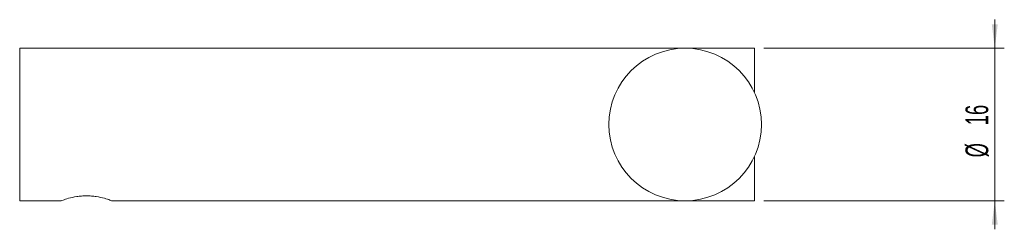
# Model space of a CAD drawing. Header units: millimetres. Extents: x -317 to 309, y 56 to 356.
# Tile 3 of 3: x 130 to 233, y 334 to 356. Entities that reach past the tile are written whole.
import ezdxf

# ---------------------------------------------------------------- set-up
doc = ezdxf.new("R2010")
doc.units = ezdxf.units.MM
doc.styles.add('SLDTEXTSTYLE0', font='TXT', dxfattribs={"width": 0.605})
doc.dimstyles.new('SLDDIMSTYLE2', dxfattribs={"dimtxt": 2.311487, "dimasz": 2.5, "dimexe": 0, "dimexo": 0.0625, "dimgap": 0.577872, "dimtad": 1, "dimtoh": 1, "dimrnd": 1e-09, "dimzin": 12, "dimdsep": 46, "dimtxsty": 'SLDTEXTSTYLE0', "dimsah": 1, "dimcen": 0.09, "dimadec": 0, "dimazin": 0, "dimtfac": 1, "dimtofl": 0, "dimtmove": 0, "dimatfit": 3, "dimfxl": 1, "dimfrac": 2, "dimtolj": 1, "dimtzin": 12, "dimarcsym": 0})

# ---------------------------------------------------------------- blocks, each defined once
blk = doc.blocks.new('*D3')
at = {"color": 7, "linetype": 'Continuous', "lineweight": 0}
for p, q in [((232.48, 352.76), (232.48, 355.76)), ((208.28, 352.76), (233.48, 352.76)), ((232.48, 336.76), (232.48, 352.76)), ((208.28, 336.76), (233.48, 336.76)), ((232.48, 336.76), (232.48, 333.76))]:
    blk.add_line(p, q, dxfattribs=at)
for points in [[(232.48, 352.76), (232.79, 355.26), (232.17, 355.26)], [(232.48, 336.76), (232.17, 334.26), (232.79, 334.26)]]:
    blk.add_solid(points, dxfattribs=at)
at = {"color": 7, "linetype": 'Continuous', "lineweight": 0, "char_height": 2.381, "attachment_point": 1, "rotation": 90, "style": 'SLDTEXTSTYLE0'}
for s, insert in [('16', (229.41, 344.68)), ('%%c', (229.41, 341.31))]:
    blk.add_mtext(s, dxfattribs=dict(at, insert=insert))

msp = doc.modelspace()

# ---------------------------------------------------------------- linework, layer by layer
at = {"color": 7, "linetype": 'Continuous', "lineweight": 15}
for p, q in [((207.28, 352.759), (130.28, 352.759)), ((130.28, 352.759), (130.28, 336.759)), ((207.28, 352.759), (207.28, 348.141)), ((207.28, 341.377), (207.28, 336.759)), ((130.28, 336.759), (134.63, 336.759)), ((139.93, 336.759), (207.28, 336.759))]:
    msp.add_line(p, q, dxfattribs=at)
msp.add_circle((200.03, 344.759), 8, dxfattribs=at)
msp.add_open_spline([(134.63, 336.759), (134.672, 336.775), (134.755, 336.806), (135.353, 337.012), (136.086, 337.18), (136.756, 337.261), (137.279, 337.282), (137.804, 337.261), (138.473, 337.18), (139.222, 337.007), (139.756, 336.824), (139.998, 336.734), (139.93, 336.759), (139.93, 336.759)], degree=3, knots=[0, 0, 0, 0, 0.1284568, 0.2550024, 0.3783239, 0.4399137, 0.4999076, 0.559906, 0.6217281, 0.7453579, 0.8717094, 0.9999089, 1, 1, 1, 1], dxfattribs=at)

# ---------------------------------------------------------------- dimensions: what is measured, and where the dimension line sits
at = {"color": 7, "linetype": 'Continuous', "lineweight": 0}
dim = msp.add_linear_dim(base=(232.479, 352.759), p1=(207.28, 336.759), p2=(207.28, 352.759), angle=90, text='%%c<>', dimstyle='SLDDIMSTYLE2', dxfattribs=at)
dim.commit()
dim.dimension.update_dxf_attribs({"geometry": '*D3', "text_midpoint": (232.479, 344.759), "dimtype": 160})

doc.saveas('drawing.dxf')
